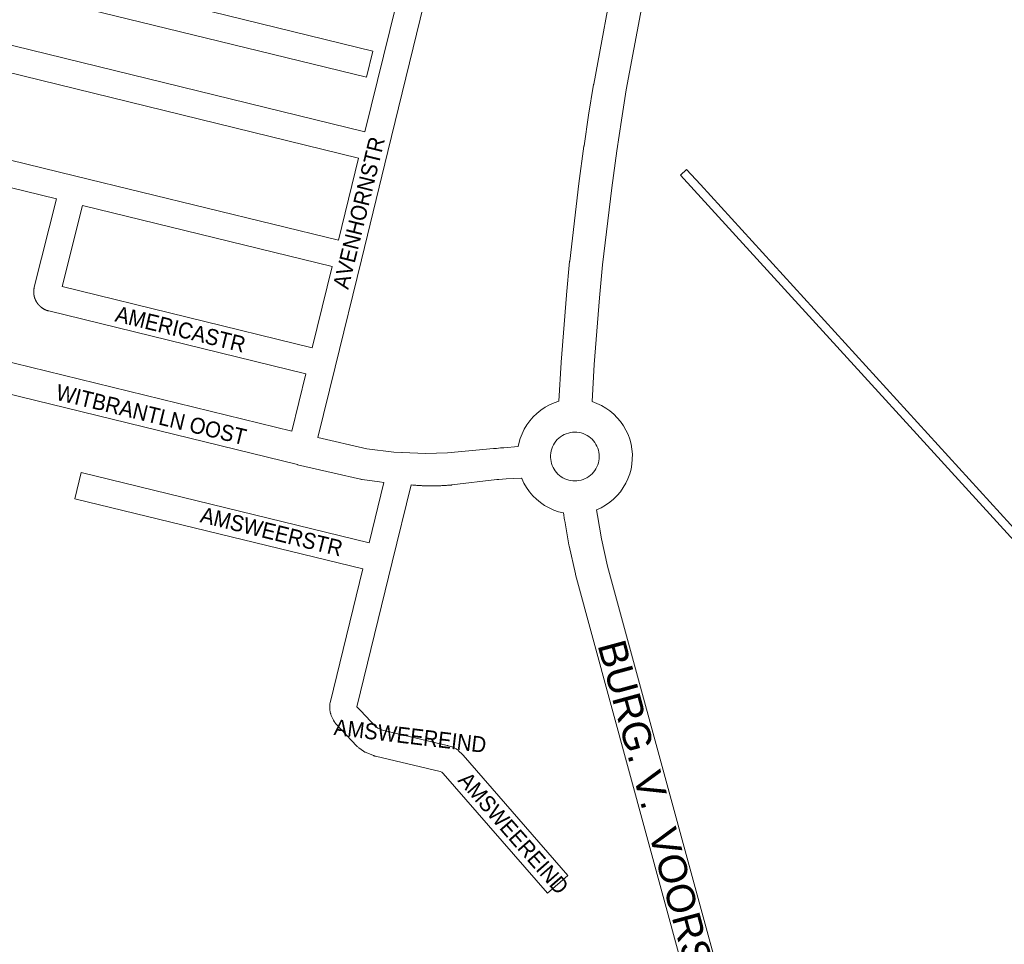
# Model space of a CAD drawing. Header units: metres. Extents: x 123819 to 142731, y 393440 to 405763.
# Tile 42 of 256: x 129081 to 129557, y 397426 to 397872. Entities that reach past the tile are written whole.
import ezdxf
from ezdxf.enums import TextEntityAlignment as Align

# ---------------------------------------------------------------- set-up
doc = ezdxf.new("R2010")
doc.units = ezdxf.units.M
doc.header["$MEASUREMENT"] = 0
for name, color, linetype, lineweight in [('gs-anno-wegen algemeen tekst', 7, 'Continuous', 0), ('gs-knt-aanvullende hoofdweg', 7, 'Continuous', 0), ('gs-knt-hoofdweg', 7, 'Continuous', 0), ('gs-knt-paden', 7, 'Continuous', 0), ('gs-knt-wegen algemeen', 7, 'Continuous', 0)]:
    doc.layers.add(name, color=color, linetype=linetype, lineweight=lineweight)
doc.styles.add('Style-Arial', font='arial.ttf')

msp = doc.modelspace()

# ---------------------------------------------------------------- linework, layer by layer
at = {"layer": 'gs-knt-aanvullende hoofdweg', "color": 7, "linetype": 'Continuous', "flags": 128}
for points in [[(129257.1, 397648.89), (129254.99, 397649.15), (129254.92, 397649.16), (129246.56, 397650.29), (129246.53, 397650.29), (129246.22, 397650.34), (129246.21, 397650.34), (129246.2, 397650.34), (129245.89, 397650.41), (129245.85, 397650.42), (129233.14, 397653.26), (129233.07, 397653.28), (129215.43, 397657.43), (129215.39, 397657.44), (129215.33, 397657.46), (129028.94, 397703.05), (128781.13, 397763.67), (128441.95, 397846.65)], [(129038.93, 397716.07), (129212.58, 397673.59)], [(129225.24, 397670.58), (129248.86, 397665.13), (129248.87, 397665.13), (129261.87, 397663.43), (129265.81, 397663.26)], [(129265.81, 397663.26), (129265.96, 397663.25), (129265.96, 397663.25), (129265.97, 397663.25), (129277.12, 397662.76), (129287.86, 397663.15), (129310.09, 397665.18), (129310.66, 397665.25), (129310.9, 397665.27), (129311.14, 397665.29), (129311.55, 397665.31), (129313.44, 397665.49), (129314.96, 397665.63), (129322.02, 397666.27)], [(129323.59, 397650.94), (129316.07, 397650.52), (129312.65, 397650.33), (129311.67, 397650.24), (129289.92, 397647.64), (129289.67, 397647.61), (129289.52, 397647.6), (129289.28, 397647.58), (129288.9, 397647.55), (129288.51, 397647.52), (129288.12, 397647.49), (129287.73, 397647.46), (129287.34, 397647.43), (129286.95, 397647.41), (129286.56, 397647.38), (129286.17, 397647.36), (129285.78, 397647.34), (129285.39, 397647.32), (129285.01, 397647.3), (129284.62, 397647.29), (129284.23, 397647.27), (129283.84, 397647.26), (129283.45, 397647.25), (129283.06, 397647.24), (129282.67, 397647.23), (129282.28, 397647.22), (129281.89, 397647.21), (129281.5, 397647.2), (129281.11, 397647.2), (129280.72, 397647.2), (129280.33, 397647.2), (129279.94, 397647.2), (129279.55, 397647.2), (129279.16, 397647.2), (129278.77, 397647.2), (129278.38, 397647.21), (129277.99, 397647.22), (129277.6, 397647.22), (129277.21, 397647.23), (129276.82, 397647.25), (129276.43, 397647.26), (129276.04, 397647.27), (129275.65, 397647.29), (129275.26, 397647.3), (129274.87, 397647.32), (129274.48, 397647.34), (129274.1, 397647.36), (129273.71, 397647.38), (129273.32, 397647.41), (129272.93, 397647.43), (129272.54, 397647.46), (129272.15, 397647.48), (129271.76, 397647.51), (129271.37, 397647.54), (129270.99, 397647.57), (129270.2, 397647.64)]]:
    msp.add_lwpolyline(points, dxfattribs=at)
at = {"layer": 'gs-knt-hoofdweg', "color": 7, "linetype": 'Continuous', "flags": 128}
for points in [[(129322.02, 397666.27), (129322.28, 397667.69), (129322.94, 397670.05), (129323.81, 397672.35), (129324.88, 397674.56), (129326.14, 397676.67), (129327.59, 397678.66), (129329.2, 397680.52), (129330.97, 397682.22), (129332.88, 397683.76), (129334.93, 397685.13), (129337.08, 397686.31), (129339.33, 397687.29), (129341.66, 397688.07), (129342.73, 397706.83), (129342.74, 397706.99), (129345.25, 397739.27), (129345.26, 397739.42), (129346.82, 397755.54), (129346.84, 397755.72), (129351.31, 397793.19), (129351.33, 397793.3), (129353.74, 397811.28), (129353.76, 397811.39), (129355.97, 397826.21), (129355.98, 397826.31), (129358.39, 397841.09), (129358.42, 397841.27), (129368.97, 397898.06)], [(129384.7, 397895), (129374.19, 397838.43), (129371.8, 397823.79), (129369.61, 397809.09), (129367.21, 397791.23), (129362.75, 397753.91), (129361.22, 397737.96), (129358.72, 397705.83), (129357.69, 397687.87), (129359.96, 397687.04), (129362.17, 397686.01), (129364.27, 397684.8), (129366.26, 397683.4), (129368.12, 397681.84), (129369.84, 397680.12), (129371.4, 397678.26), (129372.79, 397676.27), (129374, 397674.17), (129375.02, 397671.96), (129375.85, 397669.68), (129376.47, 397667.33), (129376.89, 397664.94), (129377.1, 397662.52), (129377.09, 397660.09), (129376.88, 397657.67), (129376.45, 397655.28), (129375.81, 397652.93), (129374.98, 397650.65), (129373.94, 397648.45), (129372.72, 397646.36), (129371.32, 397644.37), (129369.75, 397642.52), (129368.03, 397640.8), (129366.16, 397639.25), (129364.17, 397637.87), (129362.06, 397636.66), (129359.86, 397635.65), (129360.23, 397632.88), (129362.19, 397621.63), (129365.17, 397608.45), (129441.54, 397328.12)], [(129348.3, 397649.64), (129349.3, 397649.6), (129350.3, 397649.64), (129350.3, 397649.64), (129351.32, 397649.77), (129352.33, 397649.98), (129353.31, 397650.29), (129354.26, 397650.68), (129355.18, 397651.15), (129356.05, 397651.7), (129356.87, 397652.32), (129357.63, 397653.01), (129358.33, 397653.77), (129358.95, 397654.59), (129359.51, 397655.45), (129359.99, 397656.36), (129360.38, 397657.31), (129360.7, 397658.3), (129360.92, 397659.3), (129361.06, 397660.32), (129361.1, 397661.35), (129361.06, 397662.38), (129360.93, 397663.4), (129360.7, 397664.4), (129360.4, 397665.38), (129360, 397666.34), (129359.53, 397667.25), (129358.97, 397668.12), (129358.35, 397668.93), (129357.65, 397669.69), (129356.89, 397670.39), (129356.07, 397671.01), (129355.21, 397671.56), (129354.29, 397672.04), (129353.34, 397672.43), (129352.36, 397672.74), (129351.35, 397672.96), (129350.33, 397673.09), (129349.3, 397673.13), (129349.3, 397673.13), (129348.25, 397673.08), (129347.21, 397672.94), (129346.19, 397672.71), (129345.2, 397672.39), (129344.24, 397671.97), (129343.31, 397671.48), (129342.44, 397670.9), (129341.62, 397670.25), (129340.86, 397669.53), (129340.17, 397668.75), (129339.55, 397667.9), (129339.01, 397667), (129338.55, 397666.06), (129338.17, 397665.09), (129337.89, 397664.08), (129337.7, 397663.05), (129337.59, 397662.01), (129337.59, 397660.96), (129337.67, 397659.92), (129337.67, 397659.91), (129337.67, 397659.9), (129337.84, 397658.91), (129338.09, 397657.94), (129338.41, 397657), (129338.82, 397656.09), (129339.3, 397655.22), (129339.86, 397654.39), (129340.48, 397653.61), (129341.17, 397652.89), (129341.92, 397652.23), (129342.72, 397651.63), (129343.57, 397651.1), (129344.46, 397650.65), (129345.38, 397650.28), (129346.34, 397649.98), (129347.31, 397649.77), (129348.3, 397649.64), (129348.3, 397649.64), (129348.3, 397649.64)], [(129426.04, 397324.06), (129349.67, 397604.4), (129349.58, 397604.74), (129346.52, 397618.29), (129346.48, 397618.49), (129346.44, 397618.69), (129344.43, 397630.28), (129344.38, 397630.57), (129343.9, 397634.11), (129341.5, 397634.7), (129339.15, 397635.51), (129336.89, 397636.52), (129334.72, 397637.73), (129332.68, 397639.12), (129330.76, 397640.7), (129328.99, 397642.44), (129327.39, 397644.33), (129325.96, 397646.35), (129324.71, 397648.5), (129323.66, 397650.74), (129323.59, 397650.94)]]:
    msp.add_lwpolyline(points, dxfattribs=at)
at = {"layer": 'gs-knt-paden', "color": 7, "linetype": 'Continuous', "flags": 128}
msp.add_lwpolyline([(129735.35, 397431.1), (129596.77, 397581.97), (129596.76, 397581.97), (129406.99, 397790), (129400.32, 397797.26, -0.37539), (129400.32, 397797.28), (129403.26, 397799.98, -0.384674), (129403.28, 397799.98), (129409.95, 397792.71), (129409.95, 397792.71), (129599.73, 397584.68), (129737.92, 397434.25)], format="xyb", dxfattribs=at)
at = {"layer": 'gs-knt-wegen algemeen', "color": 7, "linetype": 'Continuous', "flags": 128}
for points in [[(129262.95, 397879.51), (129209.05, 397892.8), (129180, 397899.99), (129174.17, 397876.22), (129251.76, 397857.21, -0.368186), (129251.77, 397857.2), (129248.68, 397844.57, -0.384771), (129248.66, 397844.57), (129164.75, 397865.12), (129083.53, 397885.01), (128998.68, 397905.8, -0.368185), (128998.68, 397905.81), (129001.77, 397918.43, -0.38477), (129001.78, 397918.44), (129080.31, 397899.21), (129086.2, 397923.21), (129067.22, 397927.91), (129016.81, 397939.72), (129016.73, 397939.73), (129006.86, 397942.18), (129004.49, 397942.76)], [(129246.88, 397607.07), (129107.83, 397640.96, -0.368239), (129107.82, 397640.97), (129110.9, 397653.6, -0.384784), (129110.91, 397653.61)], [(129336.06, 397450.39, -0.444367), (129336.05, 397450.4), (129336.06, 397450.4), (129285.74, 397508.34), (129285.12, 397508.95), (129284.24, 397509.26), (129252.96, 397516.65), (129252.71, 397516.71), (129252.47, 397516.78), (129252.22, 397516.87), (129251.99, 397516.96), (129248.5, 397518.39), (129248.22, 397518.51), (129247.95, 397518.64), (129247.69, 397518.79), (129247.43, 397518.94), (129247.18, 397519.11), (129244.95, 397520.7), (129244.71, 397520.89), (129244.47, 397521.09), (129244.24, 397521.3), (129244.02, 397521.52), (129236.42, 397529.52), (129236.38, 397529.56), (129234.33, 397531.75), (129234.18, 397531.92), (129234.03, 397532.09), (129233.89, 397532.28), (129233.38, 397532.96), (129233.23, 397533.17), (129233.08, 397533.38), (129232.95, 397533.6), (129232.83, 397533.83), (129232.71, 397534.06), (129231.81, 397535.93), (129231.69, 397536.2), (129231.58, 397536.47), (129231.49, 397536.74), (129231.4, 397537.02), (129231.33, 397537.31), (129231.15, 397538.13), (129231.09, 397538.41), (129231.04, 397538.7), (129231.01, 397538.98), (129230.99, 397539.27), (129230.93, 397540.49), (129230.93, 397540.8), (129230.93, 397541.11), (129230.96, 397541.42), (129230.99, 397541.72), (129231.05, 397542.03), (129231.11, 397542.33), (129246.88, 397607.07)], [(129261.06, 397610.3), (129244.06, 397540.49), (129244.15, 397540.31), (129245.88, 397538.46), (129253.03, 397530.94), (129254.14, 397530.15), (129256.45, 397529.2), (129287.57, 397521.85), (129287.79, 397521.79), (129288.01, 397521.73), (129288.23, 397521.66), (129290.8, 397520.75), (129291.09, 397520.64), (129291.38, 397520.52), (129291.66, 397520.38), (129291.94, 397520.22), (129292.2, 397520.06), (129292.46, 397519.88), (129292.71, 397519.69), (129292.95, 397519.48), (129293.18, 397519.27), (129295.03, 397517.47), (129295.21, 397517.28), (129295.4, 397517.08), (129345.89, 397458.93, -0.376806), (129345.89, 397458.92), (129336.07, 397450.4), (129336.06, 397450.39)]]:
    msp.add_lwpolyline(points, format="xyb", dxfattribs=at)
for points in [[(129244.85, 397805.5), (128980.1, 397870.43), (128823.34, 397908.79)], [(129276.66, 397882.89), (129276.67, 397882.57), (129276.67, 397882.25), (129276.61, 397881.08), (129276.6, 397880.83), (129276.57, 397880.57), (129276.54, 397880.32), (129276.49, 397880.07), (129276.43, 397879.82), (129259.04, 397808.73), (129246.25, 397756.44), (129233.54, 397704.5), (129225.24, 397670.58)], [(128989.52, 397881.53), (129247.94, 397818.15)], [(129247.94, 397818.15), (129262.95, 397879.51)], [(128813.6, 397868.99), (129108.31, 397796.85)], [(129098.86, 397785.76), (128810.51, 397856.34)], [(129235.15, 397765.85), (129244.85, 397805.5)], [(129108.31, 397796.85), (129235.15, 397765.85)], [(129219.35, 397701.27), (129095.19, 397731.67), (129095.19, 397731.67), (129095.07, 397731.7), (129094.96, 397731.73), (129094.85, 397731.76), (129094.73, 397731.79), (129094.62, 397731.83), (129094.51, 397731.86), (129094.4, 397731.9), (129094.29, 397731.94), (129094.18, 397731.98), (129094.07, 397732.02), (129093.96, 397732.06), (129093.85, 397732.1), (129093.74, 397732.15), (129093.64, 397732.2), (129093.53, 397732.24), (129093.42, 397732.29), (129093.32, 397732.34), (129093.21, 397732.39), (129093.11, 397732.45), (129093, 397732.5), (129092.9, 397732.56), (129092.8, 397732.61), (129092.7, 397732.67), (129092.6, 397732.73), (129092.5, 397732.79), (129092.4, 397732.85), (129092.3, 397732.92), (129092.2, 397732.98), (129092.1, 397733.04), (129092.01, 397733.11), (129091.91, 397733.18), (129091.82, 397733.25), (129091.72, 397733.32), (129091.63, 397733.39), (129091.54, 397733.46), (129091.45, 397733.53), (129091.36, 397733.61), (129091.27, 397733.68), (129091.18, 397733.76), (129091.09, 397733.84), (129091, 397733.92), (129090.92, 397734), (129090.83, 397734.08), (129090.75, 397734.16), (129090.67, 397734.24), (129090.59, 397734.33), (129090.51, 397734.41), (129090.43, 397734.5), (129090.35, 397734.58), (129090.27, 397734.67), (129090.2, 397734.76), (129090.12, 397734.85), (129090.05, 397734.94), (129089.97, 397735.03), (129089.9, 397735.13), (129089.83, 397735.22), (129089.76, 397735.31), (129089.69, 397735.41), (129089.63, 397735.5), (129089.56, 397735.6), (129089.5, 397735.7), (129089.43, 397735.8), (129089.37, 397735.9), (129089.31, 397735.99), (129089.25, 397736.09), (129089.19, 397736.2), (129089.13, 397736.3), (129089.08, 397736.4), (129089.02, 397736.5), (129088.97, 397736.61), (129088.92, 397736.71), (129088.87, 397736.82), (129088.82, 397736.92), (129088.77, 397737.03), (129088.72, 397737.14), (129088.68, 397737.24), (129088.63, 397737.35), (129088.59, 397737.46), (129088.55, 397737.57), (129088.51, 397737.68), (129088.47, 397737.79), (129088.43, 397737.9), (129088.39, 397738.01), (129088.36, 397738.12), (129088.32, 397738.24), (129088.29, 397738.35), (129088.26, 397738.46), (129088.23, 397738.58), (129088.2, 397738.69), (129088.18, 397738.8), (129088.15, 397738.92), (129088.13, 397739.03), (129088.11, 397739.15), (129088.08, 397739.26), (129088.07, 397739.38), (129088.05, 397739.49), (129088.03, 397739.61), (129088.02, 397739.72), (129088, 397739.84), (129087.99, 397739.96), (129087.98, 397740.07), (129087.97, 397740.19), (129087.96, 397740.31), (129087.95, 397740.42), (129087.95, 397740.54), (129087.94, 397740.66), (129087.94, 397740.77), (129087.94, 397740.89), (129087.94, 397741.01), (129087.94, 397741.13), (129087.95, 397741.24), (129087.95, 397741.36), (129087.96, 397741.48), (129087.97, 397741.59), (129087.97, 397741.71), (129087.99, 397741.83), (129088, 397741.94), (129088.01, 397742.06), (129088.03, 397742.17), (129088.04, 397742.29), (129088.06, 397742.41), (129088.08, 397742.52), (129088.1, 397742.64), (129088.12, 397742.75), (129088.14, 397742.87), (129088.17, 397742.98), (129088.2, 397743.09), (129088.22, 397743.21), (129098.86, 397785.76)], [(129111.51, 397782.66), (129101.71, 397743.48), (129222.44, 397713.92)], [(129232.05, 397753.21), (129111.51, 397782.66)], [(129222.44, 397713.92), (129232.05, 397753.21)], [(129212.58, 397673.59), (129219.35, 397701.27)], [(129110.91, 397653.61), (129249.96, 397619.72), (129257.1, 397648.89)], [(129270.2, 397647.64), (129261.07, 397610.31)], [(129261.07, 397610.31), (129261.07, 397610.31), (129261.07, 397610.31), (129261.06, 397610.3)], [(129261.07, 397610.31), (129261.07, 397610.31), (129261.07, 397610.31), (129261.06, 397610.3)]]:
    msp.add_lwpolyline(points, dxfattribs=at)

# ---------------------------------------------------------------- texts
at = {"layer": 'gs-anno-wegen algemeen tekst', "color": 7, "style": 'Style-Arial', "width": 0.909091}
for s, rotation, p in [('AVENHORNSTR', 76.25, (129244.99, 397779.1)), ('AMERICASTR', 346.25, (129158.86, 397722.85)), ('WITBRANTLN OOST', 346.4213, (129144.74, 397681.63)), ('AMSWEERSTR', 346.25, (129202.86, 397625.11)), ('AMSWEEREIND', 353.1887, (129269.8, 397526.38)), ('AMSWEEREIND', 311.2472, (129319.72, 397479.45))]:
    msp.add_text(s, height=7.7, rotation=rotation, dxfattribs=at).set_placement(p, align=Align.MIDDLE_CENTER)
at = {"layer": 'gs-anno-wegen algemeen tekst', "color": 7, "style": 'Style-Arial'}
msp.add_text('BURG. V.  VOORSTWEG', height=13.6, rotation=285.2389, dxfattribs=at).set_placement((129395.6, 397466.26), align=Align.MIDDLE_CENTER)

doc.saveas('drawing.dxf')
